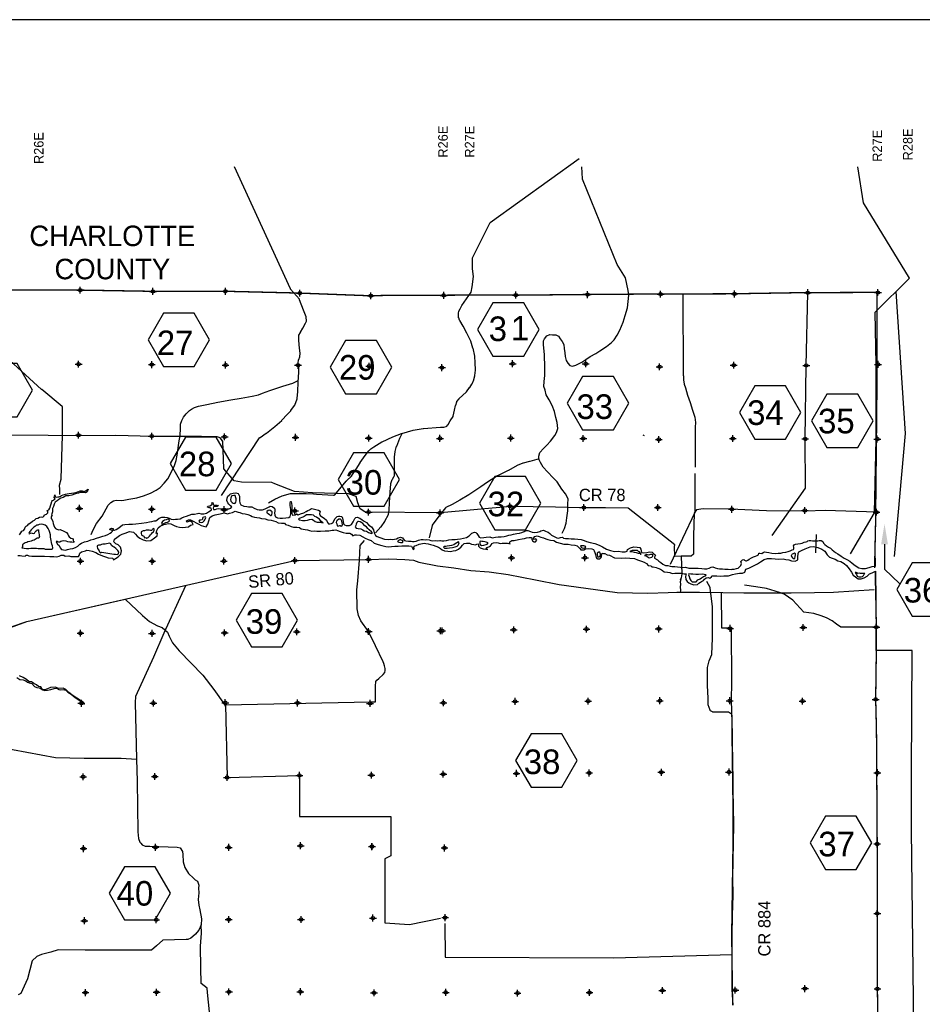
# Model space of a CAD drawing. Extents: x 132729 to 413893, y 707796 to 905796.
# Tile 61 of 62: x 252141 to 318211, y 833705 to 905796. Entities that reach past the tile are written whole.
import ezdxf
from ezdxf.enums import TextEntityAlignment as Align

# ---------------------------------------------------------------- set-up
doc = ezdxf.new("R2010")
doc.units = 0
doc.header["$LTSCALE"] = 2000
doc.header["$PDMODE"] = 34
doc.header["$PDSIZE"] = 250
doc.linetypes.add('DASHED', pattern=[0])
doc.linetypes.add('PHANTOM', pattern=[0])
for name, color, linetype in [('BORDER5MI', 1, 'CONTINUOUS'), ('COUNTY', 15, 'PHANTOM'), ('HEX', 2, 'CONTINUOUS'), ('MAJROADS', 9, 'CONTINUOUS'), ('SEC', 2, 'CONTINUOUS'), ('TEXT', 7, 'CONTINUOUS'), ('WATER', 4, 'CONTINUOUS'), ('WSHEDS', 3, 'CONTINUOUS')]:
    doc.layers.add(name, color=color, linetype=linetype)

msp = doc.modelspace()

# ---------------------------------------------------------------- linework, layer by layer
at = {"layer": 'BORDER5MI', "color": 0}
msp.add_lwpolyline([(136693, 707796), (413893, 707796), (413893, 905796), (136693, 905796)], close=True, dxfattribs=at)
at = {"layer": 'COUNTY', "color": 0}
msp.add_line((314814, 863285), (314781, 865425), dxfattribs=at)
at = {"layer": 'COUNTY', "color": 0, "const_width": 100}
for points in [[(309574, 885814), (304211, 885726), (298807, 885713), (293461, 885675), (288984, 885630), (288208, 885645), (282929, 885623), (278920, 885606), (277966, 885592), (277594, 885590), (272402, 885786), (266950, 885917), (261647, 885912), (256329, 886000), (251194, 886003)], [(314888, 885827), (309574, 885814)], [(314718, 865650), (314791, 868979), (314845, 874341), (314900, 879803), (314888, 885827)], [(314814, 863285), (314844, 861312), (314838, 859025), (314798, 856034), (314832, 854720), (314858, 853404), (314909, 845443), (314914, 840357), (314926, 834835), (314981, 829498)]]:
    msp.add_lwpolyline(points, dxfattribs=at)
at = {"layer": 'HEX', "color": 0}
for p, q in [((310447, 868110), (310405, 866766)), ((315444, 867385), (315444, 865559)), ((315444, 865559), (316540, 864525)), ((269101, 863776), (267976, 861827)), ((271351, 863776), (269101, 863776)), ((272476, 861827), (271351, 863776)), ((267976, 861827), (269101, 859879)), ((271351, 859879), (272476, 861827)), ((269101, 859879), (271351, 859879))]:
    msp.add_line(p, q, dxfattribs=at)
for points in [[(286782, 885058), (285657, 883109), (286782, 881161), (289032, 881161), (290157, 883109), (289032, 885058)], [(262667, 884297), (261542, 882348), (262667, 880399), (264917, 880399), (266042, 882348), (264917, 884297)], [(276000, 882308), (274875, 880359), (276000, 878410), (278250, 878410), (279375, 880359), (278250, 882308)], [(249704, 880616), (248579, 878668), (249704, 876719), (251954, 876719), (253079, 878668), (251954, 880616)], [(293345, 879664), (292220, 877715), (293345, 875767), (295595, 875767), (296720, 877715), (295595, 879664)], [(305956, 878992), (304831, 877044), (305956, 875095), (308206, 875095), (309331, 877044), (308206, 878992)], [(311230, 878375), (310105, 876426), (311230, 874478), (313480, 874478), (314605, 876426), (313480, 878375)], [(264279, 875241), (263154, 873292), (264279, 871344), (266529, 871344), (267654, 873292), (266529, 875241)], [(276578, 874080), (275453, 872131), (276578, 870183), (278828, 870183), (279953, 872131), (278828, 874080)], [(286914, 872345), (285789, 870397), (286914, 868448), (289164, 868448), (290289, 870397), (289164, 872345)], [(317463, 866024), (316338, 864075), (317463, 862126), (319713, 862126), (320838, 864075), (319713, 866024)], [(289570, 853509), (288445, 851560), (289570, 849611), (291820, 849611), (292945, 851560), (291820, 853509)], [(311131, 847478), (310006, 845529), (311131, 843580), (313381, 843580), (314506, 845529), (313381, 847478)], [(259806, 843779), (258681, 841831), (259806, 839882), (262056, 839882), (263181, 841831), (262056, 843779)]]:
    msp.add_lwpolyline(points, close=True, dxfattribs=at)
msp.add_solid([(315194, 867385), (315694, 867385), (315444, 868885)], dxfattribs=at)
at = {"layer": 'MAJROADS', "color": 0}
for points in [[(314876, 869748), (311098, 869852), (309673, 869804), (306808, 869842), (304161, 869954), (302159, 869994), (301680, 869898), (301503, 869664), (301465, 867989), (301457, 866908), (301463, 866656), (301295, 866507), (300725, 866511), (300557, 866521), (300105, 866491), (300077, 867220), (300103, 867337), (296687, 870036), (295020, 870048), (293127, 870062), (291350, 870093), (288100, 870142), (282935, 869678), (277706, 869734), (277405, 869770), (277063, 869982), (276899, 870419), (276760, 870889), (276217, 871078), (273586, 871156), (272246, 871242), (270809, 871814), (270609, 871916), (268380, 871941), (267836, 872021), (267072, 872923), (267041, 874298), (267012, 874909), (266921, 875061), (266804, 875171), (266595, 875256), (266310, 875258), (265439, 875290), (261861, 875267), (259189, 875345), (256499, 875324), (254228, 875349), (251387, 875388)], [(247053, 859839), (252666, 861744), (272291, 866201), (277678, 866281), (279156, 866332), (280329, 866274), (280967, 866222), (281351, 866073), (282714, 865809), (283911, 865672), (285158, 865477), (286499, 865373), (287889, 865184), (289897, 864781), (291620, 864439), (293588, 864170), (295882, 863865), (298128, 863811), (299620, 863857), (300249, 863884), (301909, 863887), (303602, 863846), (305152, 863833), (306703, 863827), (308606, 863835), (310308, 863862), (311700, 863892), (314698, 864064)], [(300557, 866521), (300598, 865213), (300571, 864937), (300485, 864753), (300485, 864753)], [(300485, 864753), (300528, 864803), (300493, 864644), (300500, 864468), (300482, 864251), (300505, 864024), (300487, 863823)], [(264269, 864348), (262683, 860890), (261932, 859119), (260612, 856247), (260600, 855803), (260703, 851654), (260741, 850045), (260797, 846325), (260844, 845855), (260934, 845578), (261009, 845502), (261117, 845375), (261326, 845282), (261661, 845279), (263663, 845214), (263897, 845170), (264054, 844892), (264078, 844683), (264107, 844138), (264221, 843726), (264486, 843280), (264852, 842934), (264994, 842816), (265161, 842714), (265242, 842437), (265241, 842202), (265246, 841867), (265209, 841381), (265256, 840970), (265321, 840610), (265450, 839963), (265413, 839536), (265259, 839144), (265116, 838952), (265006, 838836), (264820, 838678), (264668, 838545), (264450, 838454), (264324, 838455), (262631, 838409), (262159, 837994), (261796, 837678), (256928, 837681), (254959, 837688), (254421, 837524), (253733, 837345), (253397, 837197), (253051, 836881), (252714, 835576), (252228, 834499), (252018, 834400)], [(303494, 863882), (303508, 861259), (304227, 861259), (304233, 857265), (304223, 856000), (304297, 853478), (304328, 850863), (304343, 850679), (304350, 849388), (304375, 848140), (304390, 846841), (304355, 845559), (304319, 842953), (304335, 841680), (304299, 840197), (304280, 838756), (304277, 837315), (304268, 836041), (304267, 834784), (304334, 833636)], [(239736, 855507), (239750, 854292), (241065, 854274), (246321, 853355), (251625, 852360), (254763, 851766), (256858, 851734), (259564, 851722), (260703, 851654)], [(266978, 817549), (267008, 818736), (267080, 820578), (266993, 821233), (266813, 824024), (266359, 829332), (266295, 830559), (265887, 834564), (265864, 834891), (265414, 835238), (265389, 836378), (265368, 837970), (265442, 838916), (265413, 839536)]]:
    msp.add_lwpolyline(points, dxfattribs=at)
at = {"layer": 'SEC', "color": 0}
for p in [(256579, 885991), (261897, 885903), (267199, 885907), (272652, 885777), (309824, 885804), (314963, 885817), (277844, 885581), (283179, 885614), (288458, 885635), (293711, 885666), (299057, 885704), (304461, 885716), (256457, 880572), (261809, 880543), (267212, 880513), (272514, 880492), (277723, 880430), (283050, 880319), (288221, 880610), (293575, 880597), (298978, 880384), (304408, 880497), (309719, 880485), (314973, 880557), (256445, 875370), (261805, 875307), (267141, 875253), (272334, 875216), (277686, 875153), (282904, 875142), (288091, 875164), (293394, 875135), (298924, 875064), (304337, 875126), (309640, 875098), (314918, 875094), (256508, 870018), (261809, 869947), (267111, 869917), (288030, 870171), (293442, 870075), (298846, 870079), (304275, 869949), (272288, 869830), (277681, 869742), (282908, 869679), (309612, 869861), (314864, 869732), (288144, 866392), (293515, 866404), (256589, 866152), (261842, 866140), (267087, 866162), (272291, 866201), (277678, 866281), (309498, 861299), (314844, 861312), (256586, 860874), (261830, 860862), (267143, 860900), (272422, 860981), (277683, 861002), (282937, 861049), (283071, 861048), (288300, 861121), (293629, 861176), (298916, 861189), (304144, 861228), (256658, 855746), (261928, 855751), (267190, 855789), (272485, 855769), (277789, 855740), (283151, 855778), (288405, 855884), (293751, 855905), (299004, 855935), (304115, 855932), (309444, 855904), (314798, 856034), (272616, 850464), (277886, 850486), (283148, 850550), (288502, 850613), (293831, 850643), (299110, 850690), (304062, 850713), (314920, 850662), (256788, 850366), (262033, 850379), (267320, 850309), (314909, 845443), (256810, 845104), (262081, 845201), (267443, 845197), (272705, 845320), (277925, 845249), (277933, 845258), (283236, 845154), (314914, 840357), (256874, 839825), (262136, 839897), (267439, 839910), (272735, 839915), (277997, 840021), (283281, 840050), (256954, 834563), (262166, 834585), (267461, 834615), (272689, 834629), (283330, 834579), (293853, 834564), (299183, 834720), (304520, 834741), (309623, 834856), (314926, 834835), (278076, 834541), (288583, 834526)]:
    msp.add_point(p, dxfattribs=at)
at = {"layer": 'TEXT', "color": 0}
msp.add_lwpolyline([(297765, 875400), (297846, 875341)], dxfattribs=at)
at = {"layer": 'WATER', "color": 0}
for points in [[(252127, 868079), (252221, 868237), (252288, 868337), (252431, 868404), (252516, 868512), (252550, 868646), (252617, 868704), (252710, 868770), (252819, 868878), (252937, 868953), (253072, 869069), (253215, 869152), (253350, 869268), (253467, 869309), (253593, 869367), (253736, 869400), (253836, 869382), (253929, 869474), (253937, 869516), (254021, 869557), (254114, 869598), (254207, 869698), (254207, 869790), (254149, 869858), (254275, 869899), (254343, 870024), (254403, 870199), (254445, 870358), (254488, 870509), (254531, 870584), (254615, 870617), (254674, 870658), (254733, 870716), (254674, 870800), (254700, 870918), (254709, 871010), (254742, 870875), (254809, 870825), (254926, 870849), (255035, 870873), (255119, 870906), (255203, 870964), (255329, 871006), (255488, 871055), (255614, 871079), (255765, 871095), (255924, 871136), (256109, 871151), (256251, 871167), (256377, 871225), (256478, 871249), (256570, 871299), (256713, 871298), (256863, 871263), (256964, 871296), (257040, 871338), (257157, 871429), (257089, 871228), (256955, 871146), (256804, 871180), (256662, 871181), (256570, 871190), (256435, 871141), (256293, 871108), (256158, 871059), (255949, 870985), (255731, 870944), (255521, 870937), (255319, 870821), (255143, 870764), (255009, 870664), (254874, 870573), (254739, 870473), (254663, 870332), (254620, 870156), (254535, 870014), (254543, 869872), (254534, 869755), (254482, 869613), (254465, 869521), (254515, 869453), (254456, 869395), (254438, 869286), (254530, 869185), (254579, 869051), (254603, 868917), (254628, 868774), (254685, 868631), (254768, 868547), (254869, 868488), (255011, 868453), (255094, 868461), (255379, 868359), (255562, 868240), (255662, 868131), (255720, 868013), (255761, 867921), (255878, 867845), (256011, 867802), (256053, 867735), (256044, 867668), (256085, 867617), (256135, 867575), (256102, 867517), (255951, 867551), (255809, 867544), (255666, 867578), (255533, 867621), (255374, 867639), (255223, 867623), (255147, 867590), (255072, 867549), (254996, 867549), (254921, 867566), (254879, 867609), (254821, 867567), (254912, 867391), (255020, 867298), (255111, 867130), (255202, 867003), (255344, 866969), (255486, 866951), (255638, 867001), (255839, 867049), (256032, 867082), (256216, 867156), (256401, 867247), (256536, 867388), (256662, 867471), (256897, 867562), (257124, 867610), (257359, 867701), (257577, 867758), (257770, 867832), (258005, 867906), (258232, 867980), (258433, 868037), (258601, 868112), (258752, 868203), (258870, 868269), (258937, 868335), (258930, 868428), (258838, 868428), (258737, 868446), (258771, 868512), (258872, 868562), (258981, 868553), (258988, 868452), (259013, 868410), (259089, 868410), (259198, 868459), (259332, 868551), (259526, 868692), (259661, 868800), (259845, 868840), (260138, 868855), (260406, 868853), (260649, 868885), (261060, 868924), (261429, 868989), (261655, 869038), (261823, 869062), (261982, 869094), (262100, 869110), (262201, 869168), (262352, 869309), (262545, 869367), (262771, 869365), (262939, 869339), (263072, 869305), (263231, 869228), (263365, 869202), (263557, 869218), (263700, 869217), (263884, 869249), (264019, 869315), (264178, 869389), (264346, 869455), (264539, 869513), (264732, 869587), (264942, 869602), (265160, 869634), (265244, 869659), (265419, 869607), (265629, 869623), (265805, 869663), (265956, 869771), (266091, 869829), (266192, 869904), (266159, 870038), (266092, 870055), (266000, 870047), (265900, 870107), (265917, 870182), (266051, 870198), (266169, 870264), (266228, 870331), (266212, 870423), (266279, 870456), (266303, 870347), (266303, 870288), (266378, 870246), (266487, 870245), (266604, 870261), (266704, 870219), (266604, 870161), (266461, 870145), (266394, 870154), (266319, 870129), (266310, 870029), (266326, 869945), (266451, 869935), (266561, 869985), (266712, 870017), (267021, 869990), (267172, 869964), (267297, 869972), (267448, 869987), (267608, 870020), (267658, 870120), (267567, 870204), (267459, 870331), (267384, 870423), (267310, 870583), (267319, 870759), (267387, 870901), (267463, 870976), (267573, 871092), (267757, 871141), (267958, 871148), (268126, 871105), (268225, 870920), (268224, 870744), (268239, 870577), (268263, 870418), (268329, 870275), (268538, 870181), (268764, 870146), (268890, 870137), (269132, 870135), (269316, 870042), (269525, 869924), (269675, 869914), (269910, 869904), (270103, 869987), (270246, 870044), (270397, 870119), (270473, 870168), (270615, 870151), (270781, 870024), (270823, 869923), (270822, 869814), (270796, 869689), (270828, 869530), (270869, 869395), (271020, 869327), (271204, 869309), (271380, 869308), (271623, 869315), (271841, 869356), (271942, 869422), (271985, 869614), (271987, 869932), (271947, 870234), (271940, 870418), (271957, 870527), (272024, 870510), (272056, 870233), (272054, 869982), (272061, 869790), (272052, 869639), (272076, 869555), (272143, 869521), (272294, 869554), (272403, 869611), (272520, 869552), (272705, 869609), (272940, 869700), (273100, 869783), (273234, 869857), (273360, 869915), (273503, 870006), (273620, 869989), (273812, 869937), (274021, 869885), (274130, 869809), (274121, 869726), (274095, 869609), (274128, 869500), (274236, 869415), (274419, 869288), (274603, 869153), (274677, 868985), (274743, 868876), (274835, 868875), (274953, 868908), (275054, 868966), (275164, 869116), (275206, 869241), (275299, 869358), (275375, 869416), (275484, 869440), (275584, 869440), (275718, 869414), (275776, 869296), (275808, 869053), (275849, 868894), (275915, 868818), (276032, 868767), (276141, 868758), (276292, 868773), (276418, 868840), (276545, 869040), (276596, 869131), (276664, 869273), (276756, 869340), (276848, 869364), (277032, 869296), (277216, 869186), (277349, 869085), (277533, 868983), (277690, 868789), (277882, 868654), (278032, 868444), (278097, 868234), (278138, 868125), (278188, 868032), (278305, 867948), (278514, 867888), (278848, 867768), (279116, 867741), (279258, 867757), (279409, 867731), (279576, 867755), (279719, 867788), (279837, 867871), (280013, 867911), (280155, 867860), (280221, 867776), (280313, 867675), (280413, 867632), (280605, 867614), (280798, 867613), (280890, 867596), (281024, 867586), (281158, 867611), (281334, 867685), (281536, 867742), (281686, 867733), (281829, 867724), (281946, 867739), (282105, 867713), (282239, 867662), (282364, 867628), (282548, 867652), (282749, 867650), (282883, 867666), (282945, 867656), (283029, 867630), (283196, 867629), (283372, 867670), (283557, 867719), (283783, 867742), (284017, 867741), (284185, 867756), (284403, 867797), (284621, 867829), (284839, 867894), (285049, 868010), (285243, 868201), (285444, 868284), (285520, 868258), (285594, 868166), (285702, 868031), (285785, 867913), (285894, 867854), (286112, 867886), (286288, 867910), (286547, 867925), (286714, 867857), (286966, 867897), (287175, 867921), (287385, 867936), (287602, 867960), (287787, 868000), (287955, 868058), (288114, 868090), (288280, 868133), (288531, 868165), (288724, 868206), (288900, 868255), (289076, 868320), (289194, 868387), (289345, 868386), (289529, 868326), (289645, 868266), (289855, 868248), (290056, 868272), (290224, 868313), (290283, 868379), (290475, 868412), (290626, 868335), (290751, 868301), (290818, 868284), (290943, 868166), (291068, 868048), (291301, 867929), (291468, 867861), (291577, 867835), (291661, 867851), (291737, 867893), (291879, 867908), (291946, 867841), (292096, 867815), (292314, 867813), (292515, 867795), (292741, 867794), (292984, 867767), (293251, 867732), (293452, 867672), (293627, 867587), (293895, 867518), (294237, 867432), (294546, 867313), (294797, 867194), (295106, 867033), (295381, 866931), (295691, 866870), (295967, 866876), (296243, 866841), (296461, 866840), (296604, 866881), (296638, 866998), (296848, 867130), (297092, 867204), (297351, 867177), (297535, 867159), (297610, 867025), (297625, 866899), (297667, 866790), (297809, 866772), (298035, 866787), (298245, 866828), (298437, 866801), (298570, 866692), (298670, 866591), (298636, 866499), (298611, 866440), (298610, 866365), (298836, 866236), (298936, 866160), (299069, 866051), (299227, 865941), (299402, 865831), (299595, 865838), (299745, 865787), (299888, 865761), (300089, 865768), (300298, 865733), (300515, 865715), (300674, 865697), (300875, 865712), (301109, 865635), (301360, 865642), (301603, 865632), (301812, 865631), (302072, 865612), (302264, 865594), (302449, 865601), (302608, 865642), (302751, 865717), (302885, 865724), (303043, 865665), (303219, 865605), (303378, 865587), (303579, 865586), (303763, 865576), (303989, 865575), (304215, 865548), (304299, 865556), (304449, 865572), (304617, 865612), (304726, 865645), (304929, 865837), (304972, 865979), (304956, 866047), (304939, 866122), (304990, 866197), (305058, 866255), (305141, 866271), (305200, 866229), (305283, 866178), (305350, 866178), (305443, 866228), (305535, 866302), (305703, 866393), (305846, 866468), (306006, 866525), (306115, 866575), (306216, 866608), (306241, 866725), (306317, 866733), (306459, 866723), (306568, 866773), (306669, 866839), (306812, 866821), (306970, 866787), (307205, 866735), (307497, 866700), (307665, 866740), (307866, 866739), (308009, 866780), (308210, 866804), (308403, 866861), (308529, 866919), (308697, 866976), (308772, 867009), (308798, 867043), (308807, 867168), (308791, 867269), (308833, 867352), (308917, 867394), (309110, 867418), (309286, 867450), (309420, 867474), (309563, 867532), (309714, 867564), (309790, 867589), (309832, 867631), (309932, 867663), (310050, 867654), (310175, 867645), (310368, 867644), (310552, 867643), (310661, 867659), (310803, 867658), (310937, 867581), (310986, 867464), (311078, 867363), (311186, 867270), (311353, 867185), (311486, 867100), (311619, 866974), (311853, 866788), (312036, 866678), (312270, 866509), (312503, 866374), (312678, 866263), (312904, 866153), (313087, 865993), (313287, 865832), (313562, 865663), (313796, 865620), (314064, 865618), (314333, 865691), (314551, 865749), (314777, 865789), (314791, 866403)], [(252015, 866567), (252174, 866566), (252291, 866540), (252551, 866522), (252618, 866581), (252719, 866580), (252810, 866529), (253020, 866511), (253237, 866510), (253430, 866509), (253648, 866508), (253949, 866506), (254351, 866487), (254636, 866502), (254862, 866476), (255029, 866517), (255172, 866583), (255381, 866582), (255473, 866514), (255733, 866538), (255883, 866487), (256185, 866485), (256444, 866484), (256495, 866559), (256538, 866743), (256672, 866826), (256966, 866916), (257058, 866966), (257234, 866940), (257451, 866872), (257719, 866778), (257919, 866660), (258195, 866550), (258412, 866465), (258621, 866388), (258964, 866369), (259005, 866260), (259165, 866352), (259358, 866468), (259543, 866651), (259587, 866910), (259530, 867187), (259355, 867347), (259188, 867423), (259021, 867558), (259072, 867750), (259257, 867883), (259451, 868033), (259644, 868116), (259870, 868198), (260172, 868322), (260323, 868296), (260473, 868279), (260607, 868127), (260748, 867984), (260932, 867841), (261174, 867722), (261441, 867628), (261743, 867660), (262003, 867860), (262214, 868001), (262240, 868202), (262122, 868177), (262174, 868395), (262267, 868595), (262427, 868712), (262687, 868827), (263031, 868901), (263215, 868883), (263440, 868765), (263607, 868680), (263833, 868637), (264042, 868611), (264277, 868634), (264487, 868675), (264655, 868791), (264831, 868841), (264773, 868992), (264656, 869068), (264522, 869043), (264371, 869002), (264347, 869103), (264489, 869186), (264640, 869185), (264891, 869066), (265058, 868957), (265250, 868855), (265425, 868770), (265592, 868702), (265784, 868668), (265903, 868860), (265979, 869111), (266056, 869353), (266224, 869469), (266451, 869535), (266811, 869608), (267105, 869699), (267341, 869608), (267509, 869658), (267710, 869715), (267912, 869814), (268121, 869746), (268246, 869703), (268430, 869644), (268639, 869617), (268832, 869574), (269032, 869506), (269166, 869413), (269333, 869378), (269509, 869352), (269701, 869318), (269835, 869283), (270103, 869248), (270295, 869180), (270538, 869153), (270730, 869094), (270898, 869051), (271073, 868949), (271316, 868931), (271517, 868938), (271600, 868829), (271793, 868794), (272001, 868684), (272194, 868641), (272420, 868631), (272612, 868605), (272737, 868512), (272880, 868486), (273030, 868460), (273198, 868442), (273348, 868391), (273524, 868356), (273700, 868372), (273892, 868345), (274152, 868344), (274496, 868367), (274772, 868382), (275015, 868414), (275133, 868430), (275284, 868454), (275401, 868387), (275610, 868327), (275810, 868242), (276028, 868207), (276296, 868197), (276429, 868129), (276529, 868011), (276664, 868086), (276789, 868077), (277032, 868050), (277266, 867931), (277441, 867838), (277659, 867736), (277876, 867659), (278092, 867465), (278385, 867380), (278653, 867303), (278954, 867234), (279155, 867208), (279356, 867223), (279591, 867239), (279834, 867245), (280102, 867277), (280353, 867284), (280630, 867274), (280822, 867256), (280863, 867139), (280938, 867004), (281022, 867054), (280989, 867171), (281057, 867272), (281166, 867296), (281393, 867387), (281757, 867475), (281879, 867451), (282029, 867416), (282205, 867373), (282414, 867314), (282606, 867237), (282807, 867177), (282932, 867067), (283066, 866983), (283241, 866906), (283475, 866880), (283685, 866853), (283878, 866903), (284062, 866927), (284264, 867034), (284449, 867201), (284559, 867326), (284685, 867434), (284836, 867475), (285071, 867465), (285204, 867406), (285372, 867379), (285514, 867337), (285606, 867395), (285715, 867411), (285723, 867260), (285848, 867134), (286065, 867065), (286266, 867039), (286403, 867005), (286266, 867039), (286367, 867156), (286367, 867156), (286535, 867213), (286594, 867280), (286679, 867380), (286713, 867447), (286813, 867496), (287015, 867512), (287157, 867486), (287307, 867443), (287450, 867467), (287575, 867458), (287710, 867466), (287844, 867465), (288044, 867413), (287994, 867472), (288020, 867564), (288163, 867664), (288347, 867663), (288641, 867728), (288918, 867777), (289102, 867809), (289245, 867850), (289429, 867882), (289614, 867890), (289621, 867739), (289679, 867630), (289788, 867554), (289897, 867561), (289998, 867695), (289931, 867779), (289848, 867763), (289730, 867738), (289756, 867830), (289849, 867955), (290008, 868013), (290159, 867953), (290284, 867902), (290493, 867851), (290644, 867791), (290802, 867748), (291003, 867689), (291229, 867670), (291446, 867552), (291697, 867467), (291965, 867398), (292283, 867388), (292517, 867344), (292769, 867334), (292936, 867283), (293044, 867165), (293136, 867073), (293227, 866988), (293437, 866987), (293554, 867053), (293806, 867068), (294015, 867050), (294132, 866999), (294190, 866899), (294231, 866773), (294281, 866630), (294338, 866420), (294379, 866353), (294429, 866319), (294597, 866310), (294681, 866393), (294724, 866476), (294733, 866569), (294767, 866728), (294876, 866718), (294976, 866701), (295143, 866625), (295302, 866582), (295686, 866387), (296214, 866375), (296499, 866399), (296801, 866363), (297144, 866336), (297369, 866243), (297645, 866157), (297846, 866089), (298030, 865970), (298154, 865836), (298330, 865801), (298422, 865725), (298514, 865733), (298723, 865698), (298840, 865639), (299041, 865562), (299183, 865469), (299316, 865376), (299550, 865350), (299735, 865332), (299902, 865255), (300094, 865263), (300312, 865261), (300580, 865260), (300773, 865233), (300915, 865233), (300889, 865023), (300913, 864797), (300987, 864662), (301112, 864561), (301271, 864493), (301497, 864425), (301748, 864448), (301858, 864540), (301975, 864623), (302059, 864664), (302186, 864747), (302278, 864831), (302379, 864930), (302547, 864946), (302647, 864895), (302774, 864995), (302799, 865079), (302975, 865086), (303168, 865076), (303411, 865058), (303687, 865073), (304031, 865088), (304316, 865170), (304543, 865219), (304828, 865284), (305045, 865266), (305230, 865349), (305290, 865575), (305525, 865640), (305752, 865748), (306147, 865963), (306366, 866104), (306626, 866278), (306878, 866352), (307171, 866351), (307448, 866332), (307716, 866289), (308026, 866320), (308227, 866277), (308444, 866251), (308645, 866174), (308913, 866147), (309098, 866238), (309090, 866448), (309117, 866724), (309185, 866824), (309370, 866940), (309630, 867048), (310000, 867205), (310251, 867220), (310561, 867159), (310853, 867032), (311070, 866871), (311253, 866619), (311419, 866450), (311603, 866374), (311837, 866289), (312038, 866187), (312255, 866119), (312480, 865983), (312655, 865840), (312863, 865587), (313029, 865343), (313145, 865133), (313320, 864998), (313504, 864846), (313747, 864853), (313948, 864927), (314175, 865060), (314336, 865226), (314537, 865301), (314781, 865425), (314814, 863285)], [(309932, 867663), (310368, 867644)], [(251940, 857625), (252149, 857498), (252400, 857463), (252592, 857395), (252701, 857294), (252826, 857251), (253035, 857183), (253226, 856973), (253385, 856897), (253569, 856870), (253711, 856803), (253836, 856735), (253987, 856684), (254179, 856708), (254414, 856757), (254666, 856831), (254833, 856847), (255000, 856754), (255143, 856736), (255327, 856752), (255528, 856700), (255669, 856566), (255903, 856422), (256194, 856178), (256420, 856034), (256653, 855865), (256895, 855680), (256779, 855831), (256603, 855941), (256328, 856127), (255961, 856355), (255744, 856532), (255528, 856759), (255327, 856852), (254992, 856829), (254750, 856922), (254398, 856891), (254188, 856800), (253987, 856742), (253803, 856744), (253695, 856945), (253519, 856971), (253361, 857089), (253177, 857199), (253011, 857317), (252826, 857327), (252643, 857487), (252401, 857631), (252117, 857758)]]:
    msp.add_lwpolyline(points, dxfattribs=at)
for points in [[(267953, 870798), (267945, 870857), (267945, 870916), (267912, 870966), (267820, 870967), (267703, 870926), (267619, 870884), (267593, 870759), (267567, 870667), (267608, 870549), (267699, 870440), (267758, 870398), (267841, 870364), (267925, 870397), (267951, 870463), (267993, 870580), (267978, 870714)], [(270551, 869809), (270459, 869877), (270317, 869861), (270233, 869794), (270224, 869753), (270223, 869686), (270332, 869643), (270415, 869575), (270490, 869499), (270557, 869491), (270599, 869549), (270617, 869683), (270618, 869767)], [(274139, 869005), (274230, 868980), (274348, 868962), (274206, 869055), (274081, 869224), (273965, 869291), (273865, 869376), (273756, 869427), (273706, 869477), (273639, 869511), (273506, 869554), (273363, 869555), (273263, 869547), (273137, 869532), (273036, 869474), (272952, 869416), (272860, 869374), (272784, 869358), (272666, 869300), (272599, 869276), (272557, 869234), (272615, 869167), (272833, 869140), (273034, 869130), (273210, 869163), (273361, 869203), (273520, 869219), (273654, 869143), (273770, 869050), (273904, 868999)], [(253366, 868796), (253290, 868722), (253172, 868630), (253096, 868572), (253046, 868514), (252978, 868447), (252919, 868356), (252851, 868289), (252801, 868206), (252834, 868155), (252918, 868196), (252960, 868230), (253043, 868204), (253119, 868170), (253228, 868211), (253270, 868303), (253355, 868378), (253413, 868419), (253456, 868461), (253523, 868444), (253522, 868326), (253538, 868209), (253562, 868100), (253578, 868008), (253586, 867932), (253535, 867840), (253426, 867824), (253350, 867775), (253275, 867725), (253199, 867692), (253082, 867659), (252972, 867610), (252872, 867602), (252738, 867570), (252653, 867520), (252544, 867496), (252477, 867454), (252385, 867404), (252342, 867338), (252342, 867246), (252341, 867204), (252291, 867129), (252466, 867094), (252634, 867076), (252801, 867083), (252961, 867107), (253162, 867106), (253363, 867105), (253496, 867079), (253656, 867077), (253823, 867076), (253898, 867076), (253999, 867033), (254107, 867032), (254241, 867032), (254384, 867031), (254484, 867030), (254552, 867055), (254560, 867138), (254536, 867264), (254487, 867390), (254463, 867524), (254447, 867658), (254414, 867793), (254390, 867918), (254391, 868069), (254350, 868245), (254301, 868396), (254218, 868531), (254119, 868682), (254011, 868775), (253869, 868826), (253735, 868853), (253575, 868829), (253466, 868796)], [(262740, 869151), (262665, 869109), (262597, 869043), (262555, 868976), (262521, 868918), (262554, 868859), (262697, 868917), (262831, 868974), (262966, 869015), (263058, 869048), (263109, 869098), (263084, 869174), (263001, 869224), (262908, 869208), (262858, 869175)], [(265647, 869114), (265697, 869181), (265731, 869273), (265765, 869339), (265732, 869407), (265632, 869382), (265556, 869341), (265522, 869299), (265513, 869215), (265488, 869174), (265412, 869141), (265303, 869150), (265244, 869075), (265302, 868999), (265428, 868982), (265537, 869006)], [(275594, 868752), (275678, 868718), (275753, 868751), (275779, 868835), (275755, 868969), (275730, 869087), (275681, 869179), (275622, 869221), (275497, 869214), (275387, 869139), (275320, 869089), (275303, 868981), (275344, 868880), (275376, 868771), (275435, 868720), (275569, 868753)], [(277270, 868908), (277179, 868959), (277070, 869035), (276953, 869053), (276886, 869045), (276810, 868987), (276776, 868870), (276758, 868770), (276708, 868669), (276765, 868577), (276924, 868542), (277108, 868516), (277250, 868448), (277367, 868380), (277518, 868337), (277685, 868261), (277810, 868210), (277902, 868175), (277977, 868208), (277886, 868310), (277728, 868453), (277636, 868546), (277520, 868655), (277403, 868732)], [(261796, 868161), (261863, 868244), (261947, 868310), (261982, 868427), (261991, 868503), (261966, 868536), (261873, 868503), (261839, 868445), (261797, 868403), (261722, 868404), (261621, 868421), (261513, 868422), (261395, 868423), (261286, 868382), (261169, 868366), (261076, 868333), (261026, 868300), (261042, 868182), (261066, 868090), (261141, 868039), (261216, 867989), (261250, 867930), (261283, 867863), (261366, 867879), (261450, 867845), (261551, 867877), (261644, 867986), (261720, 868069)], [(258817, 867410), (258784, 867427), (258742, 867461), (258608, 867454), (258491, 867421), (258390, 867405), (258239, 867389), (258138, 867365), (258029, 867332), (257920, 867325), (257862, 867300), (257803, 867283), (257802, 867216), (257835, 867082), (257901, 866990), (257951, 866906), (257992, 866838), (258051, 866771), (258151, 866812), (258302, 866786), (258444, 866768), (258603, 866725), (258737, 866708), (258896, 866690), (259021, 866672), (259147, 866654), (259272, 866628), (259373, 866695), (259391, 866804), (259333, 866921), (259250, 866997), (259175, 867081), (259058, 867174), (258967, 867225), (258858, 867301)], [(279807, 867593), (279883, 867550), (280008, 867524), (280092, 867524), (280167, 867523), (280209, 867590), (280160, 867657), (280076, 867700), (280018, 867725), (279942, 867684), (279867, 867668)], [(283163, 867168), (283246, 867100), (283431, 867107), (283607, 867123), (283825, 867146), (284026, 867212), (284169, 867245), (284228, 867328), (284287, 867420), (284304, 867495), (284255, 867562), (284129, 867504), (284027, 867421), (283918, 867338), (283759, 867306), (283591, 867265), (283440, 867250), (283331, 867225), (283214, 867218)], [(286432, 867505), (286298, 867531), (286181, 867566), (286072, 867600), (285963, 867601), (285880, 867618), (285821, 867593), (285812, 867476), (285853, 867367), (285953, 867308), (286121, 867323), (286288, 867364), (286364, 867405)], [(293591, 867196), (293516, 867247), (293424, 867273), (293332, 867282), (293265, 867282), (293198, 867266), (293239, 867174), (293322, 867123), (293439, 867114), (293540, 867130)], [(294526, 866822), (294476, 866788), (294417, 866730), (294416, 866621), (294440, 866521), (294465, 866462), (294549, 866461), (294599, 866494), (294650, 866569), (294651, 866653), (294643, 866745), (294601, 866796)], [(296805, 866848), (296947, 866847), (297123, 866804), (297265, 866778), (297415, 866743), (297532, 866725), (297624, 866641), (297566, 866750), (297500, 866826), (297425, 866869), (297366, 866936), (297232, 866937), (297090, 866921), (296973, 866922), (296922, 866914), (296847, 866881)], [(297875, 866556), (297984, 866563), (298075, 866496), (298142, 866445), (298225, 866402), (298318, 866410), (298402, 866451), (298477, 866510), (298495, 866585), (298462, 866644), (298311, 866628), (298168, 866595), (298084, 866604), (297984, 866613)], [(308856, 866740), (308764, 866698), (308697, 866657), (308671, 866607), (308646, 866582), (308620, 866565), (308628, 866498), (308712, 866406), (308761, 866347), (308879, 866354), (308913, 866480), (308931, 866614), (308923, 866697)], [(302388, 865159), (302086, 865187), (301827, 865180), (301643, 865181), (301425, 865191), (301266, 865209), (301115, 865235), (301106, 865143), (301139, 865017), (301188, 864858), (301271, 864732), (301362, 864647), (301547, 864637), (301647, 864645), (301774, 864787), (301950, 864861), (302051, 864927), (302186, 865035), (302329, 865084)], [(313294, 865327), (313344, 865243), (313402, 865167), (313451, 865058), (313568, 864999), (313744, 865006), (313836, 865030), (313895, 865105), (313963, 865189), (314014, 865239), (313938, 865256), (313821, 865257), (313695, 865257), (313603, 865275), (313503, 865259), (313428, 865301), (313361, 865318)]]:
    msp.add_lwpolyline(points, close=True, dxfattribs=at)
at = {"layer": 'WSHEDS', "color": 0}
for points in [[(270362, 870419), (270811, 870679, -0.023554), (270819, 870683), (271350, 870927, -0.036998), (271363, 870932), (271952, 871103, -0.069436), (271979, 871107), (272531, 871111, 0.000447), (272532, 871111), (273104, 871115, -0.021975), (273113, 871115), (273641, 871072, 0.002427), (273642, 871072), (273877, 871055, 0.001934), (273878, 871055), (275123, 870977, 0.237867), (275206, 871013), (276050, 872015, -0.02239), (276056, 872022), (276442, 872405, 0.045063), (276453, 872419), (276773, 872877, 0.015504), (276776, 872882), (277068, 873362, -0.01685), (277072, 873368), (277435, 873883, -0.010589), (277438, 873886), (277702, 874228, -0.022987), (277707, 874235), (277833, 874370, -0.066196), (277853, 874387), (278066, 874520, -0.001205), (278067, 874520), (278657, 874885, -0.028284), (278667, 874890), (279454, 875261, -0.026012), (279464, 875265), (280100, 875487, -0.012962), (280105, 875488), (280942, 875733, -0.027619), (280953, 875735), (281678, 875862, -0.025072), (281688, 875864), (282938, 875955, -0.011602), (282943, 875956), (283171, 875962, 0.064673), (283196, 875966), (283362, 876014, 0.1255), (283404, 876040), (283490, 876125, 0.067192), (283506, 876147), (283659, 876415, -0.011723), (283662, 876419), (283865, 876740, 0.083371), (283878, 876771), (283979, 877199, 0.007383), (283980, 877202), (284053, 877559, -0.028396), (284056, 877570), (284134, 877809, -0.08907), (284150, 877840), (284312, 878043, -0.035465), (284321, 878053), (284556, 878275, -0.00062), (284556, 878276), (284835, 878538, 0.047324), (284847, 878552), (285078, 878870, 0.009754), (285080, 878873), (285243, 879118, 0.042992), (285251, 879133), (285386, 879438, 0.050585), (285392, 879457), (285450, 879725, 0.026308), (285451, 879735), (285494, 880129, 0.033999), (285495, 880142), (285480, 880689, 0.01089), (285479, 880693), (285447, 881146, 0.033895), (285445, 881160), (285323, 881740, 0.027415), (285321, 881750), (285157, 882248, 0.028733), (285153, 882259), (284883, 882847, 0.013842), (284880, 882852), (284612, 883358, 0.016858), (284609, 883364), (284350, 883782, -0.041106), (284343, 883796), (284274, 883964, -0.070783), (284267, 883991), (284250, 884149, -0.037693), (284250, 884164), (284256, 884315, -0.073313), (284262, 884344), (284293, 884432, -0.029073), (284297, 884443), (284384, 884621, -0.006481), (284385, 884624), (284509, 884862, -0.030957), (284515, 884873), (285188, 885851), (285255, 886231), (285351, 887003), (285294, 887544), (285294, 888158), (285283, 888353), (286583, 890956), (293082, 895638)], [(255069, 871022), (255069, 871421, 0.007574), (255069, 871424), (255061, 871680, -0.064219), (255063, 871705), (255167, 872158, 0.047868), (255170, 872176), (255281, 875363, 0.008727), (255281, 875367), (255281, 877400, 0.223288), (255245, 877477), (253751, 878715, -0.011439), (253748, 878718), (249941, 882179, -0.211309), (249908, 882253), (249908, 895031)], [(266915, 870951), (269706, 875185, -0.097718), (269734, 875213), (270191, 875525, 0.018249), (270197, 875529), (270812, 876018, 0.008768), (270815, 876020), (271322, 876452, 0.032839), (271331, 876462), (271710, 876882, -0.009223), (271712, 876885), (271983, 877164, 0.036637), (271992, 877175), (272266, 877556, 0.070476), (272279, 877581), (272443, 878041, 0.062602), (272448, 878065), (272494, 878562, 0.014116), (272495, 878567), (272519, 879247, -0.007578), (272519, 879250), (272567, 879987, 0.01698), (272568, 879993), (272567, 880405, 0.033949), (272566, 880418), (272538, 880621, -0.054026), (272537, 880642), (272556, 880881, -0.087584), (272565, 880915), (272649, 881100, 0.091154), (272658, 881135), (272672, 881351, 0.045516), (272671, 881369), (272628, 881735, -0.010183), (272627, 881739), (272582, 882319, -0.006206), (272582, 882322), (272565, 882653, -0.141224), (272577, 882707), (272686, 882903, -0.010366), (272688, 882906), (272872, 883206, 0.020707), (272876, 883213), (273060, 883577, -0.015304), (273063, 883582), (273121, 883682, 0.154803), (273134, 883741), (273111, 884016, 0.067425), (273105, 884042), (272921, 884538, 0.002964), (272921, 884539), (272631, 885293, 0.087648), (272613, 885323), (271974, 886056, -0.072263), (271958, 886081), (267874, 895031, -0.194533)], [(291852, 868212), (292016, 868549), (292130, 868943), (292199, 869325), (292272, 869840), (292269, 870337), (292278, 870700), (292200, 870912), (292097, 871092), (291833, 871419), (291477, 871964), (291182, 872248), (290776, 872687), (290470, 873035), (290252, 873368), (290145, 873627), (290153, 873835), (290208, 874106), (290487, 874395), (290719, 874653), (291001, 874948), (291317, 875352), (291432, 875583), (291531, 875872), (291490, 876308), (291395, 876662), (291277, 877105), (291124, 877536), (290897, 877974), (290683, 878340), (290593, 878667), (290505, 878942), (290530, 879307), (290572, 879751), (290589, 880336), (290552, 881280), (290476, 881993), (290488, 882294), (290568, 882428), (290727, 882645), (290949, 882740), (291151, 882732), (291396, 882714), (291572, 882614), (291715, 882435), (291858, 882223), (291973, 882007), (292001, 881720), (292055, 881411), (292076, 881124), (292152, 880838), (292270, 880652), (292403, 880480), (292605, 880433), (292851, 880505), (293089, 880618), (293287, 880731), (293572, 880914), (293900, 881127), (294303, 881362), (294601, 881561), (295105, 881869), (295457, 882151), (295666, 882364), (295870, 882693), (296070, 883075), (296306, 883642), (296469, 884147), (296638, 884703), (296679, 885155), (296737, 885630), (296678, 885960), (296490, 886888), (295875, 887879), (293337, 894119, -0.086797), (293330, 894153), (293295, 895031, -0.017182)], [(278194, 868234), (278585, 868665, 0.031783), (278593, 868675), (278863, 869060, 0.029204), (278869, 869070), (279135, 869564, 0.088239), (279146, 869597), (279182, 869853, 0.018834), (279183, 869860), (279222, 870449, 0.003496), (279222, 870451), (279262, 871201, -0.002459), (279262, 871202), (279300, 871820, -0.074224), (279307, 871849), (279416, 872141, -0.057371), (279426, 872161), (279562, 872363, 0.148069), (279578, 872419), (279578, 872587), (279578, 873061), (279578, 873769, -0.024922), (279579, 873778), (279617, 874160, -0.047984), (279621, 874178), (279735, 874561, -0.022266), (279738, 874569), (279972, 875154, -0.022295), (279976, 875162), (280148, 875501)], [(290154, 873654), (289474, 873457, -0.010365), (289470, 873456), (288986, 873337, 0.041758), (288970, 873332), (288555, 873153, 0.023293), (288546, 873149), (287911, 872801, -0.010023), (287907, 872799), (287121, 872409, 0.026876), (287111, 872403), (286392, 871944, 0.007432), (286390, 871943), (285885, 871599, 0.001501), (285885, 871599), (285018, 871001, -0.018382), (285012, 870997), (284352, 870610, -0.002551), (284351, 870609), (283803, 870295, -0.019888), (283796, 870292), (283336, 870075, 0.114458), (283301, 870047), (282826, 869453, 0.011388), (282823, 869449), (282342, 868789, 0.100334), (282326, 868752), (282121, 867871)], [(259869, 863380), (261129, 862182), (261637, 861735), (262217, 861421), (262580, 861288), (262955, 860961), (263088, 860659), (263317, 860175), (263825, 859595), (265542, 857794), (266340, 856766), (267134, 855664, 0.205458), (267207, 855634), (277788, 855843), (278184, 855848), (278184, 856585), (278196, 857093), (278220, 857250), (278211, 857347), (278272, 857443), (278441, 857552), (278743, 857842), (278876, 857987), (278900, 858157), (278900, 858290), (278852, 858495), (278803, 858652), (278743, 858785), (278175, 859958), (277683, 861002), (277111, 861783), (276942, 862182), (276845, 862666), (276809, 864056), (276881, 864709), (277014, 866220), (277075, 867296), (277389, 867671)], [(304334, 833637), (304280, 838755, -0.005424), (304280, 838757), (304355, 845559, 0.000924), (304355, 845559), (304375, 848139, 0.005494), (304375, 848141), (304297, 853477, -0.001849), (304297, 853478), (304287, 854857, 0.255951), (304240, 854941), (304015, 855083, 0.141269), (303962, 855098), (303516, 855098), (302911, 855098, -0.135933), (302859, 855112), (302715, 855199, -0.17207), (302673, 855250), (302533, 855636, -0.087414), (302527, 855670), (302527, 856125, 0.010863), (302527, 856129), (302487, 857035, -0.010863), (302487, 857039), (302487, 858331, -0.056761), (302490, 858354), (302604, 858849, -0.042023), (302609, 858865), (302797, 859315, 0.090325), (302804, 859350), (302843, 860478, 0.008617), (302843, 860481), (302843, 862809, 0.024922), (302843, 862819), (302764, 863603, 0.008221), (302764, 863607), (302687, 864182, 0.082964), (302678, 864213), (302448, 864673)]]:
    msp.add_lwpolyline(points, format="xyb", dxfattribs=at)
for points in [[(312945, 866698), (314710, 869698), (314824, 875079), (314833, 880539), (314753, 884377), (317268, 886881), (313903, 892398), (313491, 895017), (313491, 895031)], [(316178, 866481), (316990, 875489), (316308, 885902)], [(300721, 879714), (300724, 879437), (300774, 879103), (300872, 878832), (301033, 878301), (301217, 877766), (301395, 877209), (301562, 876703), (301602, 876304), (301589, 875961), (301577, 873045)], [(257372, 868097), (257513, 868449), (257772, 868919), (258172, 869447), (258331, 869719), (258614, 870239), (258820, 870450), (259008, 870563), (259207, 870623), (259557, 870598), (259759, 870614), (260120, 870691), (260705, 870790), (261213, 870937), (261727, 871119), (262120, 871342), (262433, 871556), (262728, 871853), (262997, 872180), (263239, 872642), (263470, 873145), (263583, 873523), (263679, 873913), (263820, 874966), (263880, 875328), (263904, 875892), (263920, 876179), (264002, 876444), (264143, 876696), (264322, 876940), (264568, 877172), (264713, 877290), (264943, 877411), (265228, 877489), (265845, 877614), (266649, 877788), (267587, 877969), (268348, 878084), (269162, 878236), (269615, 878332), (269925, 878449), (270449, 878650), (270821, 878763), (271400, 878956), (272139, 879181), (272527, 879377)], [(301559, 872560), (301569, 869722), (299764, 865911)], [(307218, 868024), (309656, 871485)], [(315544, 792781), (315101, 819200), (315188, 824207), (317641, 824237), (317616, 829939), (317428, 846491), (317420, 850662), (317476, 859619), (314832, 859609), (314844, 861312), (312244, 861312), (311919, 861547), (311604, 861782), (311209, 862005), (310797, 862160), (310259, 862315), (309530, 862418), (308743, 863287), (308107, 863745), (307752, 863865), (306814, 864151), (306018, 864277), (305205, 864386)], [(241840, 856824), (245386, 859049), (246253, 859494), (247053, 859839), (248574, 860303), (249995, 860802), (251206, 861185), (252666, 861744), (259869, 863380)], [(267207, 855634), (267320, 850309), (272616, 850464), (272616, 847464), (279316, 847464), (279316, 844564), (278866, 844367), (278866, 839667), (280686, 839549), (282941, 840024)], [(283258, 839628), (283281, 837150), (295603, 837096), (304297, 837350)]]:
    msp.add_lwpolyline(points, dxfattribs=at)
at = {"layer": 'WSHEDS', "color": 0, "linetype": 'DASHED'}
for points in [[(300721, 879714), (300707, 885717)], [(309656, 871485), (309640, 875098), (309719, 880485), (309824, 885804)]]:
    msp.add_lwpolyline(points, dxfattribs=at)

# ---------------------------------------------------------------- texts
at = {"layer": 'HEX', "color": 0}
for s, p in [('3', (286473, 882266)), ('1', (288098, 882308))]:
    msp.add_text(s, height=1800, dxfattribs=at).set_placement(p)
for s, p in [('27', (263518, 881234)), ('29', (276847, 879441)), ('33', (294234, 876562)), ('34', (306725, 876125)), ('35', (311920, 875508)), ('28', (265132, 872369)), ('30', (277340, 871021)), ('32', (287728, 869439)), ('36', (318193, 863122)), ('39', (270028, 860831)), ('38', (290380, 850562)), ('37', (311941, 844538)), ('40', (260576, 840930))]:
    msp.add_text(s, height=1800, dxfattribs=at).set_placement(p, align=Align.CENTER)
at = {"layer": 'MAJROADS', "color": 0}
msp.add_text('SR 80', height=900, rotation=5, dxfattribs=at).set_placement((268910, 864179))
at = {"layer": 'TEXT', "color": 0}
for s, height, p in [('R26E', 700, (283475, 895694)), ('R27E', 700, (285427, 895693)), ('R27E', 700, (315267, 895392)), ('R28E', 700, (317499, 895492)), ('R26E', 700, (253885, 895225)), ('CR 884', 900, (307097, 837208))]:
    msp.add_text(s, height=height, rotation=90, dxfattribs=at).set_placement(p)
for s, p in [('CHARLOTTE', (258922, 889218)), ('COUNTY', (258922, 886790))]:
    msp.add_text(s, height=1500, dxfattribs=at).set_placement(p, align=Align.CENTER)
msp.add_text('CR 78', height=900, dxfattribs=at).set_placement((293076, 870551))

doc.saveas('drawing.dxf')
